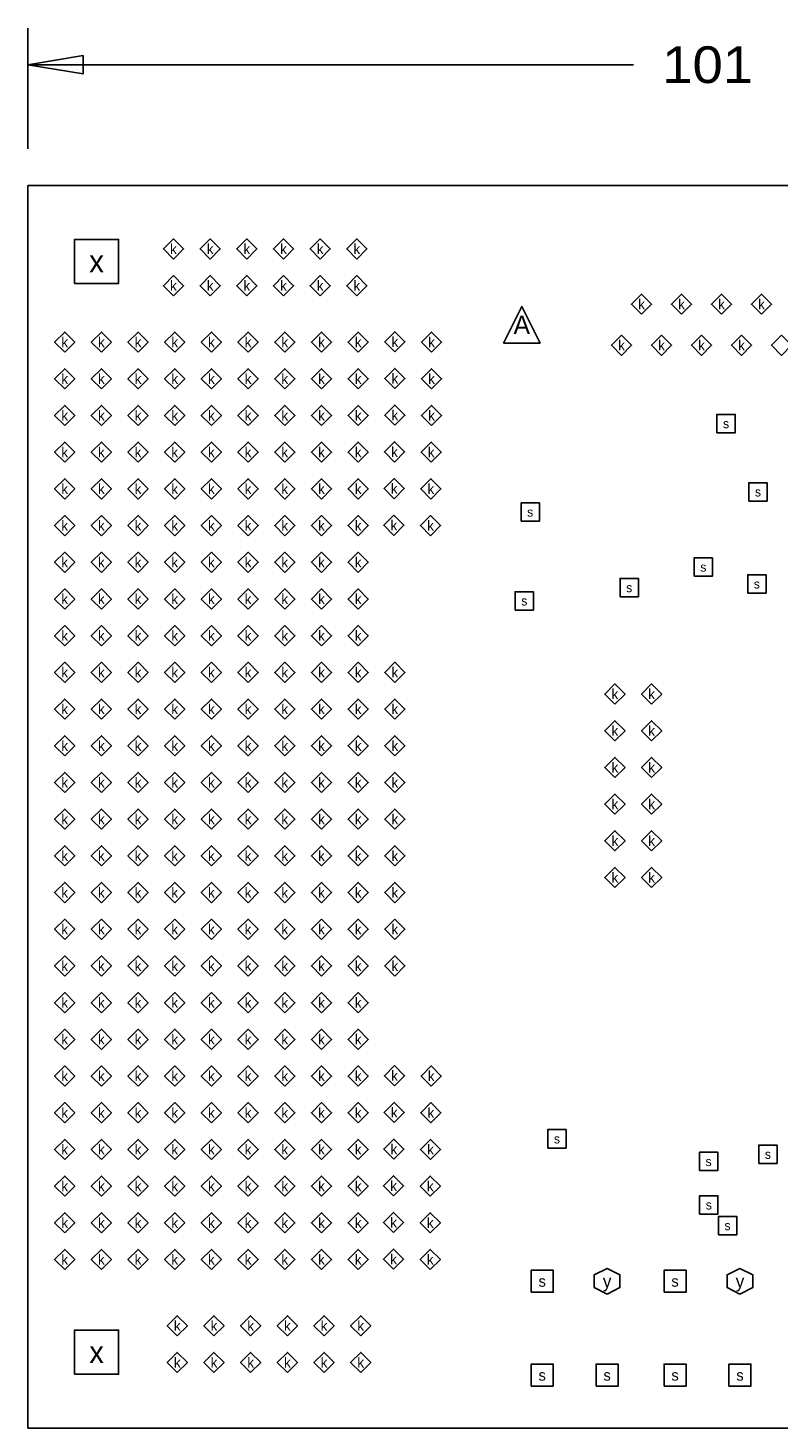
# Model space of a CAD drawing. Extents: x -104 to 533, y -93 to 357.
# Tile 3 of 7: x 0 to 52, y 0 to 97. Entities that reach past the tile are written whole.
import ezdxf
from ezdxf.enums import TextEntityAlignment as Align

# ---------------------------------------------------------------- set-up
doc = ezdxf.new("R2010")
doc.units = 0
for name, color, linetype in [('BOARD_GEOMETRY_DIMENSION', 7, 'CONTINUOUS'), ('BOARD_GEOMETRY_OUTLINE', 7, 'CONTINUOUS'), ('MANUFACTURING_NCDRILL_FIGURE', 7, 'CONTINUOUS')]:
    doc.layers.add(name, color=color, linetype=linetype)

msp = doc.modelspace()

# ---------------------------------------------------------------- linework, layer by layer
at = {"layer": 'BOARD_GEOMETRY_DIMENSION'}
for points in [[(0, 88.540082), (0, 96.90354)], [(3.81, 94.99854), (0, 94.36354), (3.81, 93.72854), (3.81, 94.99854)], [(41.93286, 94.36354), (0, 94.36354)]]:
    msp.add_lwpolyline(points, dxfattribs=at)
at = {"layer": 'BOARD_GEOMETRY_OUTLINE'}
msp.add_lwpolyline([(0, 0), (101.000052, 0), (101.000052, 86.000082), (0, 86.000082), (0, 0)], dxfattribs=at)
at = {"layer": 'MANUFACTURING_NCDRILL_FIGURE'}
for points in [[(3.226054, 79.225902), (6.274054, 79.225902), (6.274054, 82.273902), (3.226054, 82.273902)], [(10.0711, 80.90916), (10.7696, 81.60766), (10.0711, 82.30616), (9.3726, 81.60766)], [(12.6111, 80.90916), (13.3096, 81.60766), (12.6111, 82.30616), (11.9126, 81.60766)], [(15.1511, 80.90916), (15.8496, 81.60766), (15.1511, 82.30616), (14.4526, 81.60766)], [(17.6911, 80.90916), (18.3896, 81.60766), (17.6911, 82.30616), (16.9926, 81.60766)], [(20.2311, 80.90916), (20.9296, 81.60766), (20.2311, 82.30616), (19.5326, 81.60766)], [(22.7711, 80.90916), (23.4696, 81.60766), (22.7711, 82.30616), (22.0726, 81.60766)], [(10.0711, 78.36916), (10.7696, 79.06766), (10.0711, 79.76616), (9.3726, 79.06766)], [(12.6111, 78.36916), (13.3096, 79.06766), (12.6111, 79.76616), (11.9126, 79.06766)], [(15.1511, 78.36916), (15.8496, 79.06766), (15.1511, 79.76616), (14.4526, 79.06766)], [(17.6911, 78.36916), (18.3896, 79.06766), (17.6911, 79.76616), (16.9926, 79.06766)], [(20.2311, 78.36916), (20.9296, 79.06766), (20.2311, 79.76616), (19.5326, 79.06766)], [(22.7711, 78.36916), (23.4696, 79.06766), (22.7711, 79.76616), (22.0726, 79.06766)], [(32.921194, 75.092306), (35.461194, 75.092306), (34.191194, 77.632306)], [(42.484294, 77.086206), (43.182794, 77.784706), (42.484294, 78.483206), (41.785794, 77.784706)], [(45.252894, 77.086206), (45.951394, 77.784706), (45.252894, 78.483206), (44.554394, 77.784706)], [(48.021494, 77.086206), (48.719994, 77.784706), (48.021494, 78.483206), (47.322994, 77.784706)], [(50.790094, 77.086206), (51.488594, 77.784706), (50.790094, 78.483206), (50.091594, 77.784706)], [(2.54, 74.461624), (3.2385, 75.160124), (2.54, 75.858624), (1.8415, 75.160124)], [(5.08, 74.461624), (5.7785, 75.160124), (5.08, 75.858624), (4.3815, 75.160124)], [(7.62, 74.461624), (8.3185, 75.160124), (7.62, 75.858624), (6.9215, 75.160124)], [(10.16, 74.461624), (10.8585, 75.160124), (10.16, 75.858624), (9.4615, 75.160124)], [(12.7, 74.461624), (13.3985, 75.160124), (12.7, 75.858624), (12.0015, 75.160124)], [(15.24, 74.461624), (15.9385, 75.160124), (15.24, 75.858624), (14.5415, 75.160124)], [(17.78, 74.461624), (18.4785, 75.160124), (17.78, 75.858624), (17.0815, 75.160124)], [(20.32, 74.461624), (21.0185, 75.160124), (20.32, 75.858624), (19.6215, 75.160124)], [(22.86, 74.461624), (23.5585, 75.160124), (22.86, 75.858624), (22.1615, 75.160124)], [(25.4, 74.48296), (26.0985, 75.18146), (25.4, 75.87996), (24.7015, 75.18146)], [(27.94, 74.461624), (28.6385, 75.160124), (27.94, 75.858624), (27.2415, 75.160124)], [(41.099994, 74.241406), (41.798494, 74.939906), (41.099994, 75.638406), (40.401494, 74.939906)], [(43.868594, 74.241406), (44.567094, 74.939906), (43.868594, 75.638406), (43.170094, 74.939906)], [(46.637194, 74.241406), (47.335694, 74.939906), (46.637194, 75.638406), (45.938694, 74.939906)], [(49.405794, 74.241406), (50.104294, 74.939906), (49.405794, 75.638406), (48.707294, 74.939906)], [(52.174394, 74.241406), (52.872894, 74.939906), (52.174394, 75.638406), (51.475894, 74.939906)], [(2.54, 71.921624), (3.2385, 72.620124), (2.54, 73.318624), (1.8415, 72.620124)], [(5.08, 71.921624), (5.7785, 72.620124), (5.08, 73.318624), (4.3815, 72.620124)], [(7.62, 71.921624), (8.3185, 72.620124), (7.62, 73.318624), (6.9215, 72.620124)], [(10.16, 71.921624), (10.8585, 72.620124), (10.16, 73.318624), (9.4615, 72.620124)], [(12.7, 71.921624), (13.3985, 72.620124), (12.7, 73.318624), (12.0015, 72.620124)], [(15.24, 71.921624), (15.9385, 72.620124), (15.24, 73.318624), (14.5415, 72.620124)], [(17.78, 71.921624), (18.4785, 72.620124), (17.78, 73.318624), (17.0815, 72.620124)], [(20.32, 71.921624), (21.0185, 72.620124), (20.32, 73.318624), (19.6215, 72.620124)], [(22.86, 71.921624), (23.5585, 72.620124), (22.86, 73.318624), (22.1615, 72.620124)], [(25.4, 71.94296), (26.0985, 72.64146), (25.4, 73.33996), (24.7015, 72.64146)], [(27.94, 71.921624), (28.6385, 72.620124), (27.94, 73.318624), (27.2415, 72.620124)], [(2.54, 69.381624), (3.2385, 70.080124), (2.54, 70.778624), (1.8415, 70.080124)], [(5.08, 69.381624), (5.7785, 70.080124), (5.08, 70.778624), (4.3815, 70.080124)], [(7.62, 69.381624), (8.3185, 70.080124), (7.62, 70.778624), (6.9215, 70.080124)], [(10.16, 69.381624), (10.8585, 70.080124), (10.16, 70.778624), (9.4615, 70.080124)], [(12.7, 69.381624), (13.3985, 70.080124), (12.7, 70.778624), (12.0015, 70.080124)], [(15.24, 69.381624), (15.9385, 70.080124), (15.24, 70.778624), (14.5415, 70.080124)], [(17.78, 69.381624), (18.4785, 70.080124), (17.78, 70.778624), (17.0815, 70.080124)], [(20.32, 69.381624), (21.0185, 70.080124), (20.32, 70.778624), (19.6215, 70.080124)], [(22.86, 69.381624), (23.5585, 70.080124), (22.86, 70.778624), (22.1615, 70.080124)], [(25.4, 69.40296), (26.0985, 70.10146), (25.4, 70.79996), (24.7015, 70.10146)], [(27.94, 69.381624), (28.6385, 70.080124), (27.94, 70.778624), (27.2415, 70.080124)], [(47.7012, 68.8848), (48.9712, 68.8848), (48.9712, 70.1548), (47.7012, 70.1548)], [(2.54, 66.841624), (3.2385, 67.540124), (2.54, 68.238624), (1.8415, 67.540124)], [(5.08, 66.841624), (5.7785, 67.540124), (5.08, 68.238624), (4.3815, 67.540124)], [(7.62, 66.841624), (8.3185, 67.540124), (7.62, 68.238624), (6.9215, 67.540124)], [(10.16, 66.841624), (10.8585, 67.540124), (10.16, 68.238624), (9.4615, 67.540124)], [(12.7, 66.841624), (13.3985, 67.540124), (12.7, 68.238624), (12.0015, 67.540124)], [(15.24, 66.841624), (15.9385, 67.540124), (15.24, 68.238624), (14.5415, 67.540124)], [(17.78, 66.841624), (18.4785, 67.540124), (17.78, 68.238624), (17.0815, 67.540124)], [(20.32, 66.841624), (21.0185, 67.540124), (20.32, 68.238624), (19.6215, 67.540124)], [(22.86, 66.841624), (23.5585, 67.540124), (22.86, 68.238624), (22.1615, 67.540124)], [(25.37841, 66.863214), (26.07691, 67.561714), (25.37841, 68.260214), (24.67991, 67.561714)], [(27.91841, 66.841624), (28.61691, 67.540124), (27.91841, 68.238624), (27.21991, 67.540124)], [(2.54, 64.301624), (3.2385, 65.000124), (2.54, 65.698624), (1.8415, 65.000124)], [(5.08, 64.301624), (5.7785, 65.000124), (5.08, 65.698624), (4.3815, 65.000124)], [(7.62, 64.301624), (8.3185, 65.000124), (7.62, 65.698624), (6.9215, 65.000124)], [(10.16, 64.301624), (10.8585, 65.000124), (10.16, 65.698624), (9.4615, 65.000124)], [(12.7, 64.301624), (13.3985, 65.000124), (12.7, 65.698624), (12.0015, 65.000124)], [(15.24, 64.301624), (15.9385, 65.000124), (15.24, 65.698624), (14.5415, 65.000124)], [(17.78, 64.301624), (18.4785, 65.000124), (17.78, 65.698624), (17.0815, 65.000124)], [(20.32, 64.301624), (21.0185, 65.000124), (20.32, 65.698624), (19.6215, 65.000124)], [(22.86, 64.301624), (23.5585, 65.000124), (22.86, 65.698624), (22.1615, 65.000124)], [(25.357074, 64.323214), (26.055574, 65.021714), (25.357074, 65.720214), (24.658574, 65.021714)], [(27.89682, 64.301624), (28.59532, 65.000124), (27.89682, 65.698624), (27.19832, 65.000124)], [(49.911, 64.1604), (51.181, 64.1604), (51.181, 65.4304), (49.911, 65.4304)], [(34.1376, 62.7634), (35.4076, 62.7634), (35.4076, 64.0334), (34.1376, 64.0334)], [(2.54, 61.761624), (3.2385, 62.460124), (2.54, 63.158624), (1.8415, 62.460124)], [(5.08, 61.761624), (5.7785, 62.460124), (5.08, 63.158624), (4.3815, 62.460124)], [(7.62, 61.761624), (8.3185, 62.460124), (7.62, 63.158624), (6.9215, 62.460124)], [(10.16, 61.761624), (10.8585, 62.460124), (10.16, 63.158624), (9.4615, 62.460124)], [(12.7, 61.761624), (13.3985, 62.460124), (12.7, 63.158624), (12.0015, 62.460124)], [(15.24, 61.761624), (15.9385, 62.460124), (15.24, 63.158624), (14.5415, 62.460124)], [(17.78, 61.761624), (18.4785, 62.460124), (17.78, 63.158624), (17.0815, 62.460124)], [(20.32, 61.761624), (21.0185, 62.460124), (20.32, 63.158624), (19.6215, 62.460124)], [(22.86, 61.761624), (23.5585, 62.460124), (22.86, 63.158624), (22.1615, 62.460124)], [(25.335484, 61.783214), (26.033984, 62.481714), (25.335484, 63.180214), (24.636984, 62.481714)], [(27.875484, 61.761878), (28.573984, 62.460378), (27.875484, 63.158878), (27.176984, 62.460378)], [(2.54, 59.221624), (3.2385, 59.920124), (2.54, 60.618624), (1.8415, 59.920124)], [(5.08, 59.221624), (5.7785, 59.920124), (5.08, 60.618624), (4.3815, 59.920124)], [(7.62, 59.221624), (8.3185, 59.920124), (7.62, 60.618624), (6.9215, 59.920124)], [(10.16, 59.221624), (10.8585, 59.920124), (10.16, 60.618624), (9.4615, 59.920124)], [(12.7, 59.221624), (13.3985, 59.920124), (12.7, 60.618624), (12.0015, 59.920124)], [(15.24, 59.221624), (15.9385, 59.920124), (15.24, 60.618624), (14.5415, 59.920124)], [(17.78, 59.221624), (18.4785, 59.920124), (17.78, 60.618624), (17.0815, 59.920124)], [(20.32, 59.221624), (21.0185, 59.920124), (20.32, 60.618624), (19.6215, 59.920124)], [(22.86, 59.221624), (23.5585, 59.920124), (22.86, 60.618624), (22.1615, 59.920124)], [(46.1264, 58.9534), (47.3964, 58.9534), (47.3964, 60.2234), (46.1264, 60.2234)], [(40.9956, 57.531), (42.2656, 57.531), (42.2656, 58.801), (40.9956, 58.801)], [(49.8348, 57.785), (51.1048, 57.785), (51.1048, 59.055), (49.8348, 59.055)], [(2.54, 56.681624), (3.2385, 57.380124), (2.54, 58.078624), (1.8415, 57.380124)], [(5.08, 56.681624), (5.7785, 57.380124), (5.08, 58.078624), (4.3815, 57.380124)], [(7.62, 56.681624), (8.3185, 57.380124), (7.62, 58.078624), (6.9215, 57.380124)], [(10.16, 56.681624), (10.8585, 57.380124), (10.16, 58.078624), (9.4615, 57.380124)], [(12.7, 56.681624), (13.3985, 57.380124), (12.7, 58.078624), (12.0015, 57.380124)], [(15.24, 56.681624), (15.9385, 57.380124), (15.24, 58.078624), (14.5415, 57.380124)], [(17.78, 56.681624), (18.4785, 57.380124), (17.78, 58.078624), (17.0815, 57.380124)], [(20.32, 56.681624), (21.0185, 57.380124), (20.32, 58.078624), (19.6215, 57.380124)], [(22.86, 56.681624), (23.5585, 57.380124), (22.86, 58.078624), (22.1615, 57.380124)], [(33.7312, 56.6166), (35.0012, 56.6166), (35.0012, 57.8866), (33.7312, 57.8866)], [(2.54, 54.141624), (3.2385, 54.840124), (2.54, 55.538624), (1.8415, 54.840124)], [(5.08, 54.141624), (5.7785, 54.840124), (5.08, 55.538624), (4.3815, 54.840124)], [(7.62, 54.141624), (8.3185, 54.840124), (7.62, 55.538624), (6.9215, 54.840124)], [(10.16, 54.141624), (10.8585, 54.840124), (10.16, 55.538624), (9.4615, 54.840124)], [(12.7, 54.141624), (13.3985, 54.840124), (12.7, 55.538624), (12.0015, 54.840124)], [(15.24, 54.141624), (15.9385, 54.840124), (15.24, 55.538624), (14.5415, 54.840124)], [(17.78, 54.141624), (18.4785, 54.840124), (17.78, 55.538624), (17.0815, 54.840124)], [(20.32, 54.141624), (21.0185, 54.840124), (20.32, 55.538624), (19.6215, 54.840124)], [(22.86, 54.141624), (23.5585, 54.840124), (22.86, 55.538624), (22.1615, 54.840124)], [(2.54, 51.601624), (3.2385, 52.300124), (2.54, 52.998624), (1.8415, 52.300124)], [(5.08, 51.601624), (5.7785, 52.300124), (5.08, 52.998624), (4.3815, 52.300124)], [(7.62, 51.601624), (8.3185, 52.300124), (7.62, 52.998624), (6.9215, 52.300124)], [(10.16, 51.601624), (10.8585, 52.300124), (10.16, 52.998624), (9.4615, 52.300124)], [(12.7, 51.601624), (13.3985, 52.300124), (12.7, 52.998624), (12.0015, 52.300124)], [(15.24, 51.601624), (15.9385, 52.300124), (15.24, 52.998624), (14.5415, 52.300124)], [(17.78, 51.601624), (18.4785, 52.300124), (17.78, 52.998624), (17.0815, 52.300124)], [(20.32, 51.601624), (21.0185, 52.300124), (20.32, 52.998624), (19.6215, 52.300124)], [(22.86, 51.601624), (23.5585, 52.300124), (22.86, 52.998624), (22.1615, 52.300124)], [(25.4, 51.601624), (26.0985, 52.300124), (25.4, 52.998624), (24.7015, 52.300124)], [(40.64, 50.1015), (41.3385, 50.8), (40.64, 51.4985), (39.9415, 50.8)], [(43.18, 50.1015), (43.8785, 50.8), (43.18, 51.4985), (42.4815, 50.8)], [(2.54, 49.061624), (3.2385, 49.760124), (2.54, 50.458624), (1.8415, 49.760124)], [(5.08, 49.061624), (5.7785, 49.760124), (5.08, 50.458624), (4.3815, 49.760124)], [(7.62, 49.061624), (8.3185, 49.760124), (7.62, 50.458624), (6.9215, 49.760124)], [(10.16, 49.061624), (10.8585, 49.760124), (10.16, 50.458624), (9.4615, 49.760124)], [(12.7, 49.061624), (13.3985, 49.760124), (12.7, 50.458624), (12.0015, 49.760124)], [(15.24, 49.061624), (15.9385, 49.760124), (15.24, 50.458624), (14.5415, 49.760124)], [(17.78, 49.061624), (18.4785, 49.760124), (17.78, 50.458624), (17.0815, 49.760124)], [(20.32, 49.061624), (21.0185, 49.760124), (20.32, 50.458624), (19.6215, 49.760124)], [(22.86, 49.061624), (23.5585, 49.760124), (22.86, 50.458624), (22.1615, 49.760124)], [(25.4, 49.061624), (26.0985, 49.760124), (25.4, 50.458624), (24.7015, 49.760124)], [(40.64, 47.5615), (41.3385, 48.26), (40.64, 48.9585), (39.9415, 48.26)], [(43.18, 47.5615), (43.8785, 48.26), (43.18, 48.9585), (42.4815, 48.26)], [(2.54, 46.521624), (3.2385, 47.220124), (2.54, 47.918624), (1.8415, 47.220124)], [(5.08, 46.521624), (5.7785, 47.220124), (5.08, 47.918624), (4.3815, 47.220124)], [(7.62, 46.521624), (8.3185, 47.220124), (7.62, 47.918624), (6.9215, 47.220124)], [(10.16, 46.521624), (10.8585, 47.220124), (10.16, 47.918624), (9.4615, 47.220124)], [(12.7, 46.521624), (13.3985, 47.220124), (12.7, 47.918624), (12.0015, 47.220124)], [(15.24, 46.521624), (15.9385, 47.220124), (15.24, 47.918624), (14.5415, 47.220124)], [(17.78, 46.521624), (18.4785, 47.220124), (17.78, 47.918624), (17.0815, 47.220124)], [(20.32, 46.521624), (21.0185, 47.220124), (20.32, 47.918624), (19.6215, 47.220124)], [(22.86, 46.521624), (23.5585, 47.220124), (22.86, 47.918624), (22.1615, 47.220124)], [(25.4, 46.521624), (26.0985, 47.220124), (25.4, 47.918624), (24.7015, 47.220124)], [(40.64, 45.0215), (41.3385, 45.72), (40.64, 46.4185), (39.9415, 45.72)], [(43.18, 45.0215), (43.8785, 45.72), (43.18, 46.4185), (42.4815, 45.72)], [(2.54, 43.981624), (3.2385, 44.680124), (2.54, 45.378624), (1.8415, 44.680124)], [(5.08, 43.981624), (5.7785, 44.680124), (5.08, 45.378624), (4.3815, 44.680124)], [(7.62, 43.981624), (8.3185, 44.680124), (7.62, 45.378624), (6.9215, 44.680124)], [(10.16, 43.981624), (10.8585, 44.680124), (10.16, 45.378624), (9.4615, 44.680124)], [(12.7, 43.981624), (13.3985, 44.680124), (12.7, 45.378624), (12.0015, 44.680124)], [(15.24, 43.981624), (15.9385, 44.680124), (15.24, 45.378624), (14.5415, 44.680124)], [(17.78, 43.981624), (18.4785, 44.680124), (17.78, 45.378624), (17.0815, 44.680124)], [(20.32, 43.981624), (21.0185, 44.680124), (20.32, 45.378624), (19.6215, 44.680124)], [(22.86, 43.981624), (23.5585, 44.680124), (22.86, 45.378624), (22.1615, 44.680124)], [(25.4, 43.981624), (26.0985, 44.680124), (25.4, 45.378624), (24.7015, 44.680124)], [(40.64, 42.4815), (41.3385, 43.18), (40.64, 43.8785), (39.9415, 43.18)], [(43.18, 42.4815), (43.8785, 43.18), (43.18, 43.8785), (42.4815, 43.18)], [(2.54, 41.441624), (3.2385, 42.140124), (2.54, 42.838624), (1.8415, 42.140124)], [(5.08, 41.441624), (5.7785, 42.140124), (5.08, 42.838624), (4.3815, 42.140124)], [(7.62, 41.441624), (8.3185, 42.140124), (7.62, 42.838624), (6.9215, 42.140124)], [(10.16, 41.441624), (10.8585, 42.140124), (10.16, 42.838624), (9.4615, 42.140124)], [(12.7, 41.441624), (13.3985, 42.140124), (12.7, 42.838624), (12.0015, 42.140124)], [(15.24, 41.441624), (15.9385, 42.140124), (15.24, 42.838624), (14.5415, 42.140124)], [(17.78, 41.441624), (18.4785, 42.140124), (17.78, 42.838624), (17.0815, 42.140124)], [(20.32, 41.441624), (21.0185, 42.140124), (20.32, 42.838624), (19.6215, 42.140124)], [(22.86, 41.441624), (23.5585, 42.140124), (22.86, 42.838624), (22.1615, 42.140124)], [(25.4, 41.441624), (26.0985, 42.140124), (25.4, 42.838624), (24.7015, 42.140124)], [(40.64, 39.9415), (41.3385, 40.64), (40.64, 41.3385), (39.9415, 40.64)], [(43.18, 39.9415), (43.8785, 40.64), (43.18, 41.3385), (42.4815, 40.64)], [(2.54, 38.901624), (3.2385, 39.600124), (2.54, 40.298624), (1.8415, 39.600124)], [(5.08, 38.901624), (5.7785, 39.600124), (5.08, 40.298624), (4.3815, 39.600124)], [(7.62, 38.901624), (8.3185, 39.600124), (7.62, 40.298624), (6.9215, 39.600124)], [(10.16, 38.901624), (10.8585, 39.600124), (10.16, 40.298624), (9.4615, 39.600124)], [(12.7, 38.901624), (13.3985, 39.600124), (12.7, 40.298624), (12.0015, 39.600124)], [(15.24, 38.901624), (15.9385, 39.600124), (15.24, 40.298624), (14.5415, 39.600124)], [(17.78, 38.901624), (18.4785, 39.600124), (17.78, 40.298624), (17.0815, 39.600124)], [(20.32, 38.901624), (21.0185, 39.600124), (20.32, 40.298624), (19.6215, 39.600124)], [(22.86, 38.901624), (23.5585, 39.600124), (22.86, 40.298624), (22.1615, 39.600124)], [(25.4, 38.901624), (26.0985, 39.600124), (25.4, 40.298624), (24.7015, 39.600124)], [(40.64, 37.4015), (41.3385, 38.1), (40.64, 38.7985), (39.9415, 38.1)], [(43.18, 37.4015), (43.8785, 38.1), (43.18, 38.7985), (42.4815, 38.1)], [(2.54, 36.361624), (3.2385, 37.060124), (2.54, 37.758624), (1.8415, 37.060124)], [(5.08, 36.361624), (5.7785, 37.060124), (5.08, 37.758624), (4.3815, 37.060124)], [(7.62, 36.361624), (8.3185, 37.060124), (7.62, 37.758624), (6.9215, 37.060124)], [(10.16, 36.361624), (10.8585, 37.060124), (10.16, 37.758624), (9.4615, 37.060124)], [(12.7, 36.361624), (13.3985, 37.060124), (12.7, 37.758624), (12.0015, 37.060124)], [(15.24, 36.361624), (15.9385, 37.060124), (15.24, 37.758624), (14.5415, 37.060124)], [(17.78, 36.361624), (18.4785, 37.060124), (17.78, 37.758624), (17.0815, 37.060124)], [(20.32, 36.361624), (21.0185, 37.060124), (20.32, 37.758624), (19.6215, 37.060124)], [(22.86, 36.361624), (23.5585, 37.060124), (22.86, 37.758624), (22.1615, 37.060124)], [(25.4, 36.361624), (26.0985, 37.060124), (25.4, 37.758624), (24.7015, 37.060124)], [(2.54, 33.821624), (3.2385, 34.520124), (2.54, 35.218624), (1.8415, 34.520124)], [(5.08, 33.821624), (5.7785, 34.520124), (5.08, 35.218624), (4.3815, 34.520124)], [(7.62, 33.821624), (8.3185, 34.520124), (7.62, 35.218624), (6.9215, 34.520124)], [(10.16, 33.821624), (10.8585, 34.520124), (10.16, 35.218624), (9.4615, 34.520124)], [(12.7, 33.821624), (13.3985, 34.520124), (12.7, 35.218624), (12.0015, 34.520124)], [(15.24, 33.821624), (15.9385, 34.520124), (15.24, 35.218624), (14.5415, 34.520124)], [(17.78, 33.821624), (18.4785, 34.520124), (17.78, 35.218624), (17.0815, 34.520124)], [(20.32, 33.821624), (21.0185, 34.520124), (20.32, 35.218624), (19.6215, 34.520124)], [(22.86, 33.821624), (23.5585, 34.520124), (22.86, 35.218624), (22.1615, 34.520124)], [(25.4, 33.821624), (26.0985, 34.520124), (25.4, 35.218624), (24.7015, 34.520124)], [(2.54, 31.281624), (3.2385, 31.980124), (2.54, 32.678624), (1.8415, 31.980124)], [(5.08, 31.281624), (5.7785, 31.980124), (5.08, 32.678624), (4.3815, 31.980124)], [(7.62, 31.281624), (8.3185, 31.980124), (7.62, 32.678624), (6.9215, 31.980124)], [(10.16, 31.281624), (10.8585, 31.980124), (10.16, 32.678624), (9.4615, 31.980124)], [(12.7, 31.281624), (13.3985, 31.980124), (12.7, 32.678624), (12.0015, 31.980124)], [(15.24, 31.281624), (15.9385, 31.980124), (15.24, 32.678624), (14.5415, 31.980124)], [(17.78, 31.281624), (18.4785, 31.980124), (17.78, 32.678624), (17.0815, 31.980124)], [(20.32, 31.281624), (21.0185, 31.980124), (20.32, 32.678624), (19.6215, 31.980124)], [(22.86, 31.281624), (23.5585, 31.980124), (22.86, 32.678624), (22.1615, 31.980124)], [(25.4, 31.281624), (26.0985, 31.980124), (25.4, 32.678624), (24.7015, 31.980124)], [(2.54, 28.741624), (3.2385, 29.440124), (2.54, 30.138624), (1.8415, 29.440124)], [(5.08, 28.741624), (5.7785, 29.440124), (5.08, 30.138624), (4.3815, 29.440124)], [(7.62, 28.741624), (8.3185, 29.440124), (7.62, 30.138624), (6.9215, 29.440124)], [(10.16, 28.741624), (10.8585, 29.440124), (10.16, 30.138624), (9.4615, 29.440124)], [(12.7, 28.741624), (13.3985, 29.440124), (12.7, 30.138624), (12.0015, 29.440124)], [(15.24, 28.741624), (15.9385, 29.440124), (15.24, 30.138624), (14.5415, 29.440124)], [(17.78, 28.741624), (18.4785, 29.440124), (17.78, 30.138624), (17.0815, 29.440124)], [(20.32, 28.741624), (21.0185, 29.440124), (20.32, 30.138624), (19.6215, 29.440124)], [(22.86, 28.741624), (23.5585, 29.440124), (22.86, 30.138624), (22.1615, 29.440124)], [(2.54, 26.201624), (3.2385, 26.900124), (2.54, 27.598624), (1.8415, 26.900124)], [(5.08, 26.201624), (5.7785, 26.900124), (5.08, 27.598624), (4.3815, 26.900124)], [(7.62, 26.201624), (8.3185, 26.900124), (7.62, 27.598624), (6.9215, 26.900124)], [(10.16, 26.201624), (10.8585, 26.900124), (10.16, 27.598624), (9.4615, 26.900124)], [(12.7, 26.201624), (13.3985, 26.900124), (12.7, 27.598624), (12.0015, 26.900124)], [(15.24, 26.201624), (15.9385, 26.900124), (15.24, 27.598624), (14.5415, 26.900124)], [(17.78, 26.201624), (18.4785, 26.900124), (17.78, 27.598624), (17.0815, 26.900124)], [(20.32, 26.201624), (21.0185, 26.900124), (20.32, 27.598624), (19.6215, 26.900124)], [(22.86, 26.201624), (23.5585, 26.900124), (22.86, 27.598624), (22.1615, 26.900124)], [(2.54, 23.661624), (3.2385, 24.360124), (2.54, 25.058624), (1.8415, 24.360124)], [(5.08, 23.661624), (5.7785, 24.360124), (5.08, 25.058624), (4.3815, 24.360124)], [(7.62, 23.661624), (8.3185, 24.360124), (7.62, 25.058624), (6.9215, 24.360124)], [(10.16, 23.661624), (10.8585, 24.360124), (10.16, 25.058624), (9.4615, 24.360124)], [(12.7, 23.661624), (13.3985, 24.360124), (12.7, 25.058624), (12.0015, 24.360124)], [(15.24, 23.661624), (15.9385, 24.360124), (15.24, 25.058624), (14.5415, 24.360124)], [(17.78, 23.661624), (18.4785, 24.360124), (17.78, 25.058624), (17.0815, 24.360124)], [(20.32, 23.661624), (21.0185, 24.360124), (20.32, 25.058624), (19.6215, 24.360124)], [(22.86, 23.661624), (23.5585, 24.360124), (22.86, 25.058624), (22.1615, 24.360124)], [(25.37841, 23.683214), (26.07691, 24.381714), (25.37841, 25.080214), (24.67991, 24.381714)], [(27.91841, 23.661624), (28.61691, 24.360124), (27.91841, 25.058624), (27.21991, 24.360124)], [(2.54, 21.121624), (3.2385, 21.820124), (2.54, 22.518624), (1.8415, 21.820124)], [(5.08, 21.121624), (5.7785, 21.820124), (5.08, 22.518624), (4.3815, 21.820124)], [(7.62, 21.121624), (8.3185, 21.820124), (7.62, 22.518624), (6.9215, 21.820124)], [(10.16, 21.121624), (10.8585, 21.820124), (10.16, 22.518624), (9.4615, 21.820124)], [(12.7, 21.121624), (13.3985, 21.820124), (12.7, 22.518624), (12.0015, 21.820124)], [(15.24, 21.121624), (15.9385, 21.820124), (15.24, 22.518624), (14.5415, 21.820124)], [(17.78, 21.121624), (18.4785, 21.820124), (17.78, 22.518624), (17.0815, 21.820124)], [(20.32, 21.121624), (21.0185, 21.820124), (20.32, 22.518624), (19.6215, 21.820124)], [(22.86, 21.121624), (23.5585, 21.820124), (22.86, 22.518624), (22.1615, 21.820124)], [(25.357074, 21.143214), (26.055574, 21.841714), (25.357074, 22.540214), (24.658574, 21.841714)], [(27.89682, 21.121624), (28.59532, 21.820124), (27.89682, 22.518624), (27.19832, 21.820124)], [(35.992816, 19.3802), (37.262816, 19.3802), (37.262816, 20.6502), (35.992816, 20.6502)], [(2.54, 18.581624), (3.2385, 19.280124), (2.54, 19.978624), (1.8415, 19.280124)], [(5.08, 18.581624), (5.7785, 19.280124), (5.08, 19.978624), (4.3815, 19.280124)], [(7.62, 18.581624), (8.3185, 19.280124), (7.62, 19.978624), (6.9215, 19.280124)], [(10.16, 18.581624), (10.8585, 19.280124), (10.16, 19.978624), (9.4615, 19.280124)], [(12.7, 18.581624), (13.3985, 19.280124), (12.7, 19.978624), (12.0015, 19.280124)], [(15.24, 18.581624), (15.9385, 19.280124), (15.24, 19.978624), (14.5415, 19.280124)], [(17.78, 18.581624), (18.4785, 19.280124), (17.78, 19.978624), (17.0815, 19.280124)], [(20.32, 18.581624), (21.0185, 19.280124), (20.32, 19.978624), (19.6215, 19.280124)], [(22.86, 18.581624), (23.5585, 19.280124), (22.86, 19.978624), (22.1615, 19.280124)], [(25.335484, 18.603214), (26.033984, 19.301714), (25.335484, 20.000214), (24.636984, 19.301714)], [(27.875484, 18.581878), (28.573984, 19.280378), (27.875484, 19.978878), (27.176984, 19.280378)], [(50.5968, 18.3134), (51.8668, 18.3134), (51.8668, 19.5834), (50.5968, 19.5834)], [(46.48962, 17.81302), (47.75962, 17.81302), (47.75962, 19.08302), (46.48962, 19.08302)], [(25.313894, 16.063468), (26.012394, 16.761968), (25.313894, 17.460468), (24.615394, 16.761968)], [(2.54, 16.041624), (3.2385, 16.740124), (2.54, 17.438624), (1.8415, 16.740124)], [(5.08, 16.041624), (5.7785, 16.740124), (5.08, 17.438624), (4.3815, 16.740124)], [(7.62, 16.041624), (8.3185, 16.740124), (7.62, 17.438624), (6.9215, 16.740124)], [(10.16, 16.041624), (10.8585, 16.740124), (10.16, 17.438624), (9.4615, 16.740124)], [(12.7, 16.041624), (13.3985, 16.740124), (12.7, 17.438624), (12.0015, 16.740124)], [(15.24, 16.041624), (15.9385, 16.740124), (15.24, 17.438624), (14.5415, 16.740124)], [(17.78, 16.041624), (18.4785, 16.740124), (17.78, 17.438624), (17.0815, 16.740124)], [(20.32, 16.041624), (21.0185, 16.740124), (20.32, 17.438624), (19.6215, 16.740124)], [(22.86, 16.041624), (23.5585, 16.740124), (22.86, 17.438624), (22.1615, 16.740124)], [(27.853894, 16.041878), (28.552394, 16.740378), (27.853894, 17.438878), (27.155394, 16.740378)], [(46.5074, 14.8082), (47.7774, 14.8082), (47.7774, 16.0782), (46.5074, 16.0782)], [(2.54, 13.501624), (3.2385, 14.200124), (2.54, 14.898624), (1.8415, 14.200124)], [(5.08, 13.501624), (5.7785, 14.200124), (5.08, 14.898624), (4.3815, 14.200124)], [(7.62, 13.501624), (8.3185, 14.200124), (7.62, 14.898624), (6.9215, 14.200124)], [(10.16, 13.501624), (10.8585, 14.200124), (10.16, 14.898624), (9.4615, 14.200124)], [(12.7, 13.501624), (13.3985, 14.200124), (12.7, 14.898624), (12.0015, 14.200124)], [(15.24, 13.501624), (15.9385, 14.200124), (15.24, 14.898624), (14.5415, 14.200124)], [(17.78, 13.501624), (18.4785, 14.200124), (17.78, 14.898624), (17.0815, 14.200124)], [(20.32, 13.501624), (21.0185, 14.200124), (20.32, 14.898624), (19.6215, 14.200124)], [(22.86, 13.501624), (23.5585, 14.200124), (22.86, 14.898624), (22.1615, 14.200124)], [(25.313894, 13.523468), (26.012394, 14.221968), (25.313894, 14.920468), (24.615394, 14.221968)], [(27.853894, 13.501878), (28.552394, 14.200378), (27.853894, 14.898878), (27.155394, 14.200378)], [(47.801784, 13.37564), (49.071784, 13.37564), (49.071784, 14.64564), (47.801784, 14.64564)], [(2.54, 10.961624), (3.2385, 11.660124), (2.54, 12.358624), (1.8415, 11.660124)], [(5.08, 10.961624), (5.7785, 11.660124), (5.08, 12.358624), (4.3815, 11.660124)], [(7.62, 10.961624), (8.3185, 11.660124), (7.62, 12.358624), (6.9215, 11.660124)], [(10.16, 10.961624), (10.8585, 11.660124), (10.16, 12.358624), (9.4615, 11.660124)], [(12.7, 10.961624), (13.3985, 11.660124), (12.7, 12.358624), (12.0015, 11.660124)], [(15.24, 10.961624), (15.9385, 11.660124), (15.24, 12.358624), (14.5415, 11.660124)], [(17.78, 10.961624), (18.4785, 11.660124), (17.78, 12.358624), (17.0815, 11.660124)], [(20.32, 10.961624), (21.0185, 11.660124), (20.32, 12.358624), (19.6215, 11.660124)], [(22.86, 10.961624), (23.5585, 11.660124), (22.86, 12.358624), (22.1615, 11.660124)], [(25.313894, 10.983468), (26.012394, 11.681968), (25.313894, 12.380468), (24.615394, 11.681968)], [(27.853894, 10.961878), (28.552394, 11.660378), (27.853894, 12.358878), (27.155394, 11.660378)], [(34.842196, 9.398), (36.366196, 9.398), (36.366196, 10.922), (34.842196, 10.922)], [(40.099996, 9.271), (40.988996, 9.7155), (40.988996, 10.6045), (40.099996, 11.049), (39.210996, 10.6045), (39.210996, 9.7155)], [(44.042076, 9.398), (45.566076, 9.398), (45.566076, 10.922), (44.042076, 10.922)], [(49.299876, 9.271), (50.188876, 9.7155), (50.188876, 10.6045), (49.299876, 11.049), (48.410876, 10.6045), (48.410876, 9.7155)], [(10.3378, 6.37794), (11.0363, 7.07644), (10.3378, 7.77494), (9.6393, 7.07644)], [(12.8778, 6.37794), (13.5763, 7.07644), (12.8778, 7.77494), (12.1793, 7.07644)], [(15.4178, 6.37794), (16.1163, 7.07644), (15.4178, 7.77494), (14.7193, 7.07644)], [(17.9578, 6.37794), (18.6563, 7.07644), (17.9578, 7.77494), (17.2593, 7.07644)], [(20.4978, 6.37794), (21.1963, 7.07644), (20.4978, 7.77494), (19.7993, 7.07644)], [(23.0378, 6.37794), (23.7363, 7.07644), (23.0378, 7.77494), (22.3393, 7.07644)], [(3.226054, 3.725926), (6.274054, 3.725926), (6.274054, 6.773926), (3.226054, 6.773926)], [(10.3378, 3.83794), (11.0363, 4.53644), (10.3378, 5.23494), (9.6393, 4.53644)], [(12.8778, 3.83794), (13.5763, 4.53644), (12.8778, 5.23494), (12.1793, 4.53644)], [(15.4178, 3.83794), (16.1163, 4.53644), (15.4178, 5.23494), (14.7193, 4.53644)], [(17.9578, 3.83794), (18.6563, 4.53644), (17.9578, 5.23494), (17.2593, 4.53644)], [(20.4978, 3.83794), (21.1963, 4.53644), (20.4978, 5.23494), (19.7993, 4.53644)], [(23.0378, 3.83794), (23.7363, 4.53644), (23.0378, 5.23494), (22.3393, 4.53644)], [(34.842196, 2.8956), (36.366196, 2.8956), (36.366196, 4.4196), (34.842196, 4.4196)], [(39.337996, 2.8956), (40.861996, 2.8956), (40.861996, 4.4196), (39.337996, 4.4196)], [(44.042076, 2.8956), (45.566076, 2.8956), (45.566076, 4.4196), (44.042076, 4.4196)], [(48.537876, 2.8956), (50.061876, 2.8956), (50.061876, 4.4196), (48.537876, 4.4196)]]:
    msp.add_lwpolyline(points, close=True, dxfattribs=at)

# ---------------------------------------------------------------- texts
at = {"layer": 'BOARD_GEOMETRY_DIMENSION', "width": 1.111}
msp.add_text('101', height=2.54, dxfattribs=at).set_placement((43.914059, 93.093536))
at = {"layer": 'MANUFACTURING_NCDRILL_FIGURE'}
for s, height, p in [('k', 0.6985, (10.0711, 81.25841)), ('k', 0.6985, (12.6111, 81.25841)), ('k', 0.6985, (15.1511, 81.25841)), ('k', 0.6985, (17.6911, 81.25841)), ('k', 0.6985, (20.2311, 81.25841)), ('k', 0.6985, (22.7711, 81.25841)), ('x', 1.524, (4.750054, 79.987902)), ('k', 0.6985, (10.0711, 78.71841)), ('k', 0.6985, (12.6111, 78.71841)), ('k', 0.6985, (15.1511, 78.71841)), ('k', 0.6985, (17.6911, 78.71841)), ('k', 0.6985, (20.2311, 78.71841)), ('k', 0.6985, (22.7711, 78.71841)), ('k', 0.6985, (42.484294, 77.435456)), ('k', 0.6985, (45.252894, 77.435456)), ('k', 0.6985, (48.021494, 77.435456)), ('k', 0.6985, (50.790094, 77.435456)), ('A', 1.27, (34.191194, 75.727306)), ('k', 0.6985, (25.4, 74.83221)), ('k', 0.6985, (2.54, 74.810874)), ('k', 0.6985, (5.08, 74.810874)), ('k', 0.6985, (7.62, 74.810874)), ('k', 0.6985, (10.16, 74.810874)), ('k', 0.6985, (12.7, 74.810874)), ('k', 0.6985, (15.24, 74.810874)), ('k', 0.6985, (17.78, 74.810874)), ('k', 0.6985, (20.32, 74.810874)), ('k', 0.6985, (22.86, 74.810874)), ('k', 0.6985, (27.94, 74.810874)), ('k', 0.6985, (41.099994, 74.590656)), ('k', 0.6985, (43.868594, 74.590656)), ('k', 0.6985, (46.637194, 74.590656)), ('k', 0.6985, (49.405794, 74.590656)), ('k', 0.6985, (2.54, 72.270874)), ('k', 0.6985, (5.08, 72.270874)), ('k', 0.6985, (7.62, 72.270874)), ('k', 0.6985, (10.16, 72.270874)), ('k', 0.6985, (12.7, 72.270874)), ('k', 0.6985, (15.24, 72.270874)), ('k', 0.6985, (17.78, 72.270874)), ('k', 0.6985, (20.32, 72.270874)), ('k', 0.6985, (22.86, 72.270874)), ('k', 0.6985, (25.4, 72.29221)), ('k', 0.6985, (27.94, 72.270874)), ('k', 0.6985, (2.54, 69.730874)), ('k', 0.6985, (5.08, 69.730874)), ('k', 0.6985, (7.62, 69.730874)), ('k', 0.6985, (10.16, 69.730874)), ('k', 0.6985, (12.7, 69.730874)), ('k', 0.6985, (15.24, 69.730874)), ('k', 0.6985, (17.78, 69.730874)), ('k', 0.6985, (20.32, 69.730874)), ('k', 0.6985, (22.86, 69.730874)), ('k', 0.6985, (25.4, 69.75221)), ('k', 0.6985, (27.94, 69.730874)), ('s', 0.635, (48.3362, 69.2023)), ('k', 0.6985, (2.54, 67.190874)), ('k', 0.6985, (5.08, 67.190874)), ('k', 0.6985, (7.62, 67.190874)), ('k', 0.6985, (10.16, 67.190874)), ('k', 0.6985, (12.7, 67.190874)), ('k', 0.6985, (15.24, 67.190874)), ('k', 0.6985, (17.78, 67.190874)), ('k', 0.6985, (20.32, 67.190874)), ('k', 0.6985, (22.86, 67.190874)), ('k', 0.6985, (25.37841, 67.212464)), ('k', 0.6985, (27.91841, 67.190874)), ('k', 0.6985, (2.54, 64.650874)), ('k', 0.6985, (5.08, 64.650874)), ('k', 0.6985, (7.62, 64.650874)), ('k', 0.6985, (10.16, 64.650874)), ('k', 0.6985, (12.7, 64.650874)), ('k', 0.6985, (15.24, 64.650874)), ('k', 0.6985, (17.78, 64.650874)), ('k', 0.6985, (20.32, 64.650874)), ('k', 0.6985, (22.86, 64.650874)), ('k', 0.6985, (25.357074, 64.672464)), ('k', 0.6985, (27.89682, 64.650874)), ('s', 0.635, (50.546, 64.4779)), ('s', 0.635, (34.7726, 63.0809)), ('k', 0.6985, (2.54, 62.110874)), ('k', 0.6985, (5.08, 62.110874)), ('k', 0.6985, (7.62, 62.110874)), ('k', 0.6985, (10.16, 62.110874)), ('k', 0.6985, (12.7, 62.110874)), ('k', 0.6985, (15.24, 62.110874)), ('k', 0.6985, (17.78, 62.110874)), ('k', 0.6985, (20.32, 62.110874)), ('k', 0.6985, (22.86, 62.110874)), ('k', 0.6985, (25.335484, 62.132464)), ('k', 0.6985, (27.875484, 62.111128)), ('k', 0.6985, (2.54, 59.570874)), ('k', 0.6985, (5.08, 59.570874)), ('k', 0.6985, (7.62, 59.570874)), ('k', 0.6985, (10.16, 59.570874)), ('k', 0.6985, (12.7, 59.570874)), ('k', 0.6985, (15.24, 59.570874)), ('k', 0.6985, (17.78, 59.570874)), ('k', 0.6985, (20.32, 59.570874)), ('k', 0.6985, (22.86, 59.570874)), ('s', 0.635, (46.7614, 59.2709)), ('s', 0.635, (41.6306, 57.8485)), ('s', 0.635, (50.4698, 58.1025)), ('k', 0.6985, (2.54, 57.030874)), ('k', 0.6985, (5.08, 57.030874)), ('k', 0.6985, (7.62, 57.030874)), ('k', 0.6985, (10.16, 57.030874)), ('k', 0.6985, (12.7, 57.030874)), ('k', 0.6985, (15.24, 57.030874)), ('k', 0.6985, (17.78, 57.030874)), ('k', 0.6985, (20.32, 57.030874)), ('k', 0.6985, (22.86, 57.030874)), ('s', 0.635, (34.3662, 56.9341)), ('k', 0.6985, (2.54, 54.490874)), ('k', 0.6985, (5.08, 54.490874)), ('k', 0.6985, (7.62, 54.490874)), ('k', 0.6985, (10.16, 54.490874)), ('k', 0.6985, (12.7, 54.490874)), ('k', 0.6985, (15.24, 54.490874)), ('k', 0.6985, (17.78, 54.490874)), ('k', 0.6985, (20.32, 54.490874)), ('k', 0.6985, (22.86, 54.490874)), ('k', 0.6985, (2.54, 51.950874)), ('k', 0.6985, (5.08, 51.950874)), ('k', 0.6985, (7.62, 51.950874)), ('k', 0.6985, (10.16, 51.950874)), ('k', 0.6985, (12.7, 51.950874)), ('k', 0.6985, (15.24, 51.950874)), ('k', 0.6985, (17.78, 51.950874)), ('k', 0.6985, (20.32, 51.950874)), ('k', 0.6985, (22.86, 51.950874)), ('k', 0.6985, (25.4, 51.950874)), ('k', 0.6985, (40.64, 50.45075)), ('k', 0.6985, (43.18, 50.45075)), ('k', 0.6985, (2.54, 49.410874)), ('k', 0.6985, (5.08, 49.410874)), ('k', 0.6985, (7.62, 49.410874)), ('k', 0.6985, (10.16, 49.410874)), ('k', 0.6985, (12.7, 49.410874)), ('k', 0.6985, (15.24, 49.410874)), ('k', 0.6985, (17.78, 49.410874)), ('k', 0.6985, (20.32, 49.410874)), ('k', 0.6985, (22.86, 49.410874)), ('k', 0.6985, (25.4, 49.410874)), ('k', 0.6985, (40.64, 47.91075)), ('k', 0.6985, (43.18, 47.91075)), ('k', 0.6985, (2.54, 46.870874)), ('k', 0.6985, (5.08, 46.870874)), ('k', 0.6985, (7.62, 46.870874)), ('k', 0.6985, (10.16, 46.870874)), ('k', 0.6985, (12.7, 46.870874)), ('k', 0.6985, (15.24, 46.870874)), ('k', 0.6985, (17.78, 46.870874)), ('k', 0.6985, (20.32, 46.870874)), ('k', 0.6985, (22.86, 46.870874)), ('k', 0.6985, (25.4, 46.870874)), ('k', 0.6985, (40.64, 45.37075)), ('k', 0.6985, (43.18, 45.37075)), ('k', 0.6985, (2.54, 44.330874)), ('k', 0.6985, (5.08, 44.330874)), ('k', 0.6985, (7.62, 44.330874)), ('k', 0.6985, (10.16, 44.330874)), ('k', 0.6985, (12.7, 44.330874)), ('k', 0.6985, (15.24, 44.330874)), ('k', 0.6985, (17.78, 44.330874)), ('k', 0.6985, (20.32, 44.330874)), ('k', 0.6985, (22.86, 44.330874)), ('k', 0.6985, (25.4, 44.330874)), ('k', 0.6985, (40.64, 42.83075)), ('k', 0.6985, (43.18, 42.83075)), ('k', 0.6985, (2.54, 41.790874)), ('k', 0.6985, (5.08, 41.790874)), ('k', 0.6985, (7.62, 41.790874)), ('k', 0.6985, (10.16, 41.790874)), ('k', 0.6985, (12.7, 41.790874)), ('k', 0.6985, (15.24, 41.790874)), ('k', 0.6985, (17.78, 41.790874)), ('k', 0.6985, (20.32, 41.790874)), ('k', 0.6985, (22.86, 41.790874)), ('k', 0.6985, (25.4, 41.790874)), ('k', 0.6985, (40.64, 40.29075)), ('k', 0.6985, (43.18, 40.29075)), ('k', 0.6985, (2.54, 39.250874)), ('k', 0.6985, (5.08, 39.250874)), ('k', 0.6985, (7.62, 39.250874)), ('k', 0.6985, (10.16, 39.250874)), ('k', 0.6985, (12.7, 39.250874)), ('k', 0.6985, (15.24, 39.250874)), ('k', 0.6985, (17.78, 39.250874)), ('k', 0.6985, (20.32, 39.250874)), ('k', 0.6985, (22.86, 39.250874)), ('k', 0.6985, (25.4, 39.250874)), ('k', 0.6985, (40.64, 37.75075)), ('k', 0.6985, (43.18, 37.75075)), ('k', 0.6985, (2.54, 36.710874)), ('k', 0.6985, (5.08, 36.710874)), ('k', 0.6985, (7.62, 36.710874)), ('k', 0.6985, (10.16, 36.710874)), ('k', 0.6985, (12.7, 36.710874)), ('k', 0.6985, (15.24, 36.710874)), ('k', 0.6985, (17.78, 36.710874)), ('k', 0.6985, (20.32, 36.710874)), ('k', 0.6985, (22.86, 36.710874)), ('k', 0.6985, (25.4, 36.710874)), ('k', 0.6985, (2.54, 34.170874)), ('k', 0.6985, (5.08, 34.170874)), ('k', 0.6985, (7.62, 34.170874)), ('k', 0.6985, (10.16, 34.170874)), ('k', 0.6985, (12.7, 34.170874)), ('k', 0.6985, (15.24, 34.170874)), ('k', 0.6985, (17.78, 34.170874)), ('k', 0.6985, (20.32, 34.170874)), ('k', 0.6985, (22.86, 34.170874)), ('k', 0.6985, (25.4, 34.170874)), ('k', 0.6985, (2.54, 31.630874)), ('k', 0.6985, (5.08, 31.630874)), ('k', 0.6985, (7.62, 31.630874)), ('k', 0.6985, (10.16, 31.630874)), ('k', 0.6985, (12.7, 31.630874)), ('k', 0.6985, (15.24, 31.630874)), ('k', 0.6985, (17.78, 31.630874)), ('k', 0.6985, (20.32, 31.630874)), ('k', 0.6985, (22.86, 31.630874)), ('k', 0.6985, (25.4, 31.630874)), ('k', 0.6985, (2.54, 29.090874)), ('k', 0.6985, (5.08, 29.090874)), ('k', 0.6985, (7.62, 29.090874)), ('k', 0.6985, (10.16, 29.090874)), ('k', 0.6985, (12.7, 29.090874)), ('k', 0.6985, (15.24, 29.090874)), ('k', 0.6985, (17.78, 29.090874)), ('k', 0.6985, (20.32, 29.090874)), ('k', 0.6985, (22.86, 29.090874)), ('k', 0.6985, (2.54, 26.550874)), ('k', 0.6985, (5.08, 26.550874)), ('k', 0.6985, (7.62, 26.550874)), ('k', 0.6985, (10.16, 26.550874)), ('k', 0.6985, (12.7, 26.550874)), ('k', 0.6985, (15.24, 26.550874)), ('k', 0.6985, (17.78, 26.550874)), ('k', 0.6985, (20.32, 26.550874)), ('k', 0.6985, (22.86, 26.550874)), ('k', 0.6985, (2.54, 24.010874)), ('k', 0.6985, (5.08, 24.010874)), ('k', 0.6985, (7.62, 24.010874)), ('k', 0.6985, (10.16, 24.010874)), ('k', 0.6985, (12.7, 24.010874)), ('k', 0.6985, (15.24, 24.010874)), ('k', 0.6985, (17.78, 24.010874)), ('k', 0.6985, (20.32, 24.010874)), ('k', 0.6985, (22.86, 24.010874)), ('k', 0.6985, (25.37841, 24.032464)), ('k', 0.6985, (27.91841, 24.010874)), ('k', 0.6985, (2.54, 21.470874)), ('k', 0.6985, (5.08, 21.470874)), ('k', 0.6985, (7.62, 21.470874)), ('k', 0.6985, (10.16, 21.470874)), ('k', 0.6985, (12.7, 21.470874)), ('k', 0.6985, (15.24, 21.470874)), ('k', 0.6985, (17.78, 21.470874)), ('k', 0.6985, (20.32, 21.470874)), ('k', 0.6985, (22.86, 21.470874)), ('k', 0.6985, (25.357074, 21.492464)), ('k', 0.6985, (27.89682, 21.470874)), ('k', 0.6985, (2.54, 18.930874)), ('k', 0.6985, (5.08, 18.930874)), ('k', 0.6985, (7.62, 18.930874)), ('k', 0.6985, (10.16, 18.930874)), ('k', 0.6985, (12.7, 18.930874)), ('k', 0.6985, (15.24, 18.930874)), ('k', 0.6985, (17.78, 18.930874)), ('k', 0.6985, (20.32, 18.930874)), ('k', 0.6985, (22.86, 18.930874)), ('k', 0.6985, (25.335484, 18.952464)), ('k', 0.6985, (27.875484, 18.931128)), ('s', 0.635, (36.627816, 19.6977)), ('s', 0.635, (47.12462, 18.13052)), ('s', 0.635, (51.2318, 18.6309)), ('k', 0.6985, (2.54, 16.390874)), ('k', 0.6985, (5.08, 16.390874)), ('k', 0.6985, (7.62, 16.390874)), ('k', 0.6985, (10.16, 16.390874)), ('k', 0.6985, (12.7, 16.390874)), ('k', 0.6985, (15.24, 16.390874)), ('k', 0.6985, (17.78, 16.390874)), ('k', 0.6985, (20.32, 16.390874)), ('k', 0.6985, (22.86, 16.390874)), ('k', 0.6985, (25.313894, 16.412718)), ('k', 0.6985, (27.853894, 16.391128)), ('s', 0.635, (47.1424, 15.1257)), ('k', 0.6985, (2.54, 13.850874)), ('k', 0.6985, (5.08, 13.850874)), ('k', 0.6985, (7.62, 13.850874)), ('k', 0.6985, (10.16, 13.850874)), ('k', 0.6985, (12.7, 13.850874)), ('k', 0.6985, (15.24, 13.850874)), ('k', 0.6985, (17.78, 13.850874)), ('k', 0.6985, (20.32, 13.850874)), ('k', 0.6985, (22.86, 13.850874)), ('k', 0.6985, (25.313894, 13.872718)), ('k', 0.6985, (27.853894, 13.851128)), ('s', 0.635, (48.436784, 13.69314)), ('k', 0.6985, (2.54, 11.310874)), ('k', 0.6985, (5.08, 11.310874)), ('k', 0.6985, (7.62, 11.310874)), ('k', 0.6985, (10.16, 11.310874)), ('k', 0.6985, (12.7, 11.310874)), ('k', 0.6985, (15.24, 11.310874)), ('k', 0.6985, (17.78, 11.310874)), ('k', 0.6985, (20.32, 11.310874)), ('k', 0.6985, (22.86, 11.310874)), ('k', 0.6985, (25.313894, 11.332718)), ('k', 0.6985, (27.853894, 11.311128)), ('s', 0.762, (35.604196, 9.779)), ('y', 0.889, (40.099996, 9.7155)), ('s', 0.762, (44.804076, 9.779)), ('y', 0.889, (49.299876, 9.7155)), ('k', 0.6985, (10.3378, 6.72719)), ('k', 0.6985, (12.8778, 6.72719)), ('k', 0.6985, (15.4178, 6.72719)), ('k', 0.6985, (17.9578, 6.72719)), ('k', 0.6985, (20.4978, 6.72719)), ('k', 0.6985, (23.0378, 6.72719)), ('x', 1.524, (4.750054, 4.487926)), ('k', 0.6985, (10.3378, 4.18719)), ('k', 0.6985, (12.8778, 4.18719)), ('k', 0.6985, (15.4178, 4.18719)), ('k', 0.6985, (17.9578, 4.18719)), ('k', 0.6985, (20.4978, 4.18719)), ('k', 0.6985, (23.0378, 4.18719)), ('s', 0.762, (35.604196, 3.2766)), ('s', 0.762, (40.099996, 3.2766)), ('s', 0.762, (44.804076, 3.2766)), ('s', 0.762, (49.299876, 3.2766))]:
    msp.add_text(s, height=height, dxfattribs=at).set_placement(p, align=Align.CENTER)

doc.saveas('drawing.dxf')
